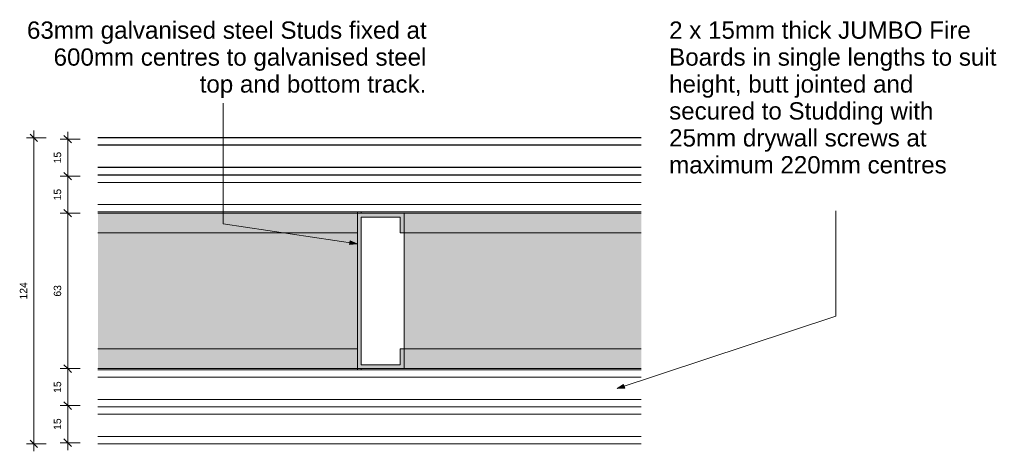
# Model space of a CAD drawing. Header units: millimetres. Extents: x 74103 to 76209, y -43286 to 10278.
# Tile 1 of 3: x 75810 to 76209, y -43286 to -43111. Entities that reach past the tile are written whole.
import ezdxf

# ---------------------------------------------------------------- set-up
doc = ezdxf.new("R2010")
doc.units = ezdxf.units.MM
for name, color, linetype, lineweight in [('A-ANNO-DIMS', 211, 'Continuous', 9), ('A-ANNO-DIMS-1', 211, 'Continuous', 9), ('A-DETL-GENF', 92, 'Continuous', 18), ('A-GLAZ-CURT', 52, 'Continuous', 18), ('A-GLAZ-CWMG', 51, 'Continuous', 18), ('G-ANNO-TEXT', 231, 'Continuous', 9)]:
    doc.layers.add(name, color=color, linetype=linetype, lineweight=lineweight)
doc.styles.add('Arial', font='arial.ttf', dxfattribs={"height": 7})
doc.styles.add('Arial_1', font='arial.ttf', dxfattribs={"height": 3})
doc.dimstyles.new('Linear_-_3mm_Arial', dxfattribs={"dimscale": 304.8, "dimtxt": 3.060778, "dimasz": 0.009843, "dimexe": 0.009843, "dimexo": 0.0625, "dimgap": 0.005741, "dimtad": 1, "dimdec": 0, "dimzin": 0, "dimdsep": 46, "dimtxsty": 'Arial_1', "dimblk1": 'OBLIQUE', "dimblk2": 'OBLIQUE', "dimsah": 1, "dimcen": 0.09, "dimdle": 0.009843, "dimazin": 0, "dimtfac": 1, "dimtdec": 4, "dimtix": 1, "dimtmove": 0, "dimatfit": 3, "dimfxl": 0.016404, "dimfxlon": 1, "dimtvp": 1, "dimtfill": 1, "dimtolj": 1, "dimtzin": 0, "dimarcsym": 2})

# ---------------------------------------------------------------- blocks, each defined once
blk = doc.blocks.new('4 LayerS - Drywall Panels - 2 Layer - 30mm Drywall Panels 124mm-449186-PW09 - JUMBO FireWALL 63_120 - PLAN')
at = {"layer": 'A-GLAZ-CURT'}
for p, q in [((299.2, 31.5), (299.2, 32)), ((299.2, -32), (299.2, -31.5))]:
    blk.add_line(p, q, dxfattribs=at)
blk = doc.blocks.new('4 LayerS - Drywall Panels - 2 Layer - 30mm Drywall Panels 124mm-V5-PW09 - JUMBO FireWALL 63_120 - PLAN')
at = {"layer": 'A-GLAZ-CURT'}
for p, q in [((-299.2, 32), (-299.2, 31.5)), ((-299.2, -31.5), (-299.2, -32))]:
    blk.add_line(p, q, dxfattribs=at)
blk = doc.blocks.new('Rectangular Mullion - Stud Mullion - 63mm-444930-PW09 - JUMBO FireWALL 63_120 - PLAN')
at = {"layer": 'A-GLAZ-CWMG'}
for points in [[(66930.36, -43197.9), (67035.52, -43197.9), (67035.52, -43189.9), (66930.36, -43189.9)], [(67035.52, -43244.9), (67035.52, -43197.9), (66930.36, -43197.9), (66930.36, -43244.9)], [(66930.36, -43252.9), (67035.52, -43252.9), (67035.52, -43244.9), (66930.36, -43244.9)]]:
    blk.add_hatch(color=256, dxfattribs=at).paths.add_polyline_path(points, flags=0)
for p, q in [((66930.36, -43189.9), (67035.52, -43189.9)), ((67035.52, -43189.9), (67035.52, -43197.9)), ((66930.36, -43197.9), (67035.52, -43197.9)), ((67035.52, -43244.9), (66930.36, -43244.9)), ((67035.52, -43244.9), (67035.52, -43252.9)), ((66930.36, -43252.9), (67035.52, -43252.9))]:
    blk.add_line(p, q, dxfattribs=at)
blk = doc.blocks.new('Rectangular Mullion - Stud Mullion - 63mm-V6-PW09 - JUMBO FireWALL 63_120 - PLAN')
at = {"layer": 'A-GLAZ-CWMG'}
for points in [[(67054.52, -43197.9), (67150.56, -43197.9), (67150.56, -43189.9), (67054.52, -43189.9)], [(67054.52, -43244.9), (67150.56, -43244.9), (67150.56, -43197.9), (67054.52, -43197.9)], [(67054.52, -43252.9), (67150.56, -43252.9), (67150.56, -43244.9), (67054.52, -43244.9)]]:
    blk.add_hatch(color=256, dxfattribs=at).paths.add_polyline_path(points, flags=0)
for p, q in [((67054.52, -43197.9), (67054.52, -43189.9)), ((67054.52, -43189.9), (67150.56, -43189.9)), ((67054.52, -43244.9), (67054.52, -43197.9)), ((67054.52, -43197.9), (67150.56, -43197.9)), ((67054.52, -43252.9), (67054.52, -43244.9)), ((67150.56, -43244.9), (67054.52, -43244.9)), ((67054.52, -43252.9), (67150.56, -43252.9))]:
    blk.add_line(p, q, dxfattribs=at)
blk = doc.blocks.new('Rectangular Mullion - Stud Mullion - 63mm-444932-PW09 - JUMBO FireWALL 63_120 - PLAN')
at = {"layer": 'A-GLAZ-CWMG'}
blk.add_hatch(color=256, dxfattribs=at).paths.add_polyline_path([(9.5, 31.5), (9.5, 23.5), (7.9, 23.5), (7.9, 29.9), (-7.9, 29.9), (-7.9, -29.9), (7.9, -29.9), (7.9, -23.5), (9.5, -23.5), (9.5, -31.5), (-9.5, -31.5), (-9.5, 31.5)], flags=0)
for p, q in [((-9.5, -31.5), (-9.5, 31.5)), ((-9.5, 31.5), (9.5, 31.5)), ((7.9, 29.9), (-7.9, 29.9)), ((-7.9, 29.9), (-7.9, -29.9)), ((7.9, 23.5), (7.9, 29.9)), ((9.5, 31.5), (9.5, 23.5)), ((9.5, 23.5), (7.9, 23.5)), ((7.9, -29.9), (7.9, -23.5)), ((7.9, -23.5), (9.5, -23.5)), ((9.5, -23.5), (9.5, -31.5)), ((9.5, -31.5), (-9.5, -31.5)), ((-7.9, -29.9), (7.9, -29.9))]:
    blk.add_line(p, q, dxfattribs=at)
blk = doc.blocks.new('Gypsum Board - 15mm Gypsum Board-446825-PW09 - JUMBO FireWALL 63_120 - PLAN')
at = {"layer": 'A-DETL-GENF'}
for p, q in [((1039.66, 15), (819.46, 15)), ((819.46, 12), (1039.66, 12)), ((819.46, 3), (1039.66, 3))]:
    blk.add_line(p, q, dxfattribs=at)
blk = doc.blocks.new('Gypsum Board - 15mm Gypsum Board-446826-PW09 - JUMBO FireWALL 63_120 - PLAN')
at = {"layer": 'A-DETL-GENF'}
for p, q in [((349.74, 15), (129.54, 15)), ((129.54, 12), (349.74, 12)), ((129.54, 3), (349.74, 3))]:
    blk.add_line(p, q, dxfattribs=at)
blk = doc.blocks.new('Gypsum Board - 15mm Gypsum Board-449465-PW09 - JUMBO FireWALL 63_120 - PLAN')
at = {"layer": 'A-DETL-GENF', "lineweight": 25}
for p, q in [((1039.66, 0), (819.46, 0)), ((819.46, -3), (1039.66, -3)), ((819.46, -12), (1039.66, -12)), ((819.46, -15), (1039.66, -15))]:
    blk.add_line(p, q, dxfattribs=at)
blk = doc.blocks.new('Gypsum Board - 15mm Gypsum Board-449466-PW09 - JUMBO FireWALL 63_120 - PLAN')
at = {"layer": 'A-DETL-GENF'}
for p, q in [((349.74, 0), (129.54, 0)), ((129.54, -3), (349.74, -3)), ((129.54, -12), (349.74, -12)), ((129.54, -15), (349.74, -15))]:
    blk.add_line(p, q, dxfattribs=at)
blk = doc.blocks.new('DIMBLOCK7-PW09 - JUMBO FireWALL 63_120 - PLAN')
at = {"layer": 'A-ANNO-DIMS-1'}
for p, q in [((75815.25, -43156.4), (75815.25, -43286.4)), ((75820.25, -43159.4), (75812.25, -43159.4)), ((75815.25, -43159.4), (75820.25, -43159.4)), ((75820.25, -43283.4), (75812.25, -43283.4)), ((75815.25, -43283.4), (75820.25, -43283.4))]:
    blk.add_line(p, q, dxfattribs=at)
at = {"layer": 'A-ANNO-DIMS-1', "lineweight": 35}
for p, q in [((75815.25, -43159.4), (75813.75, -43157.9)), ((75815.25, -43159.4), (75816.75, -43160.9)), ((75815.25, -43283.4), (75813.75, -43281.9)), ((75815.25, -43283.4), (75816.75, -43284.9))]:
    blk.add_line(p, q, dxfattribs=at)
at = {"layer": 'A-ANNO-DIMS-1', "color": 0, "insert": (75809.61, -43224.86), "char_height": 3, "width": 8.3065, "attachment_point": 1, "rotation": 90, "line_spacing_factor": 0.941778, "style": 'Arial_1', "bg_fill": 3, "box_fill_scale": 1.25, "bg_fill_color": 256, "bg_fill_true_color": 13158600, "bg_fill_transparency": 0}
blk.add_mtext('124', dxfattribs=at)
blk = doc.blocks.new('_Oblique')
at = {"color": 0, "linetype": 'ByBlock', "lineweight": -2}
blk.add_line((-0.5, -0.5), (0.5, 0.5), dxfattribs=at)
blk = doc.blocks.new('DIMBLOCK8-PW09 - JUMBO FireWALL 63_120 - PLAN')
at = {"layer": 'A-ANNO-DIMS-1'}
for p, q in [((75829, -43156.9), (75829, -43174.9)), ((75834, -43159.9), (75826, -43159.9)), ((75829, -43159.9), (75834, -43159.9)), ((75834, -43174.9), (75826, -43174.9)), ((75829, -43174.9), (75834, -43174.9))]:
    blk.add_line(p, q, dxfattribs=at)
at = {"layer": 'A-ANNO-DIMS-1', "lineweight": 35}
for p, q in [((75829, -43159.9), (75827.5, -43158.4)), ((75829, -43159.9), (75830.5, -43161.4)), ((75829, -43174.9), (75827.5, -43173.4)), ((75829, -43174.9), (75830.5, -43176.4))]:
    blk.add_line(p, q, dxfattribs=at)
at = {"layer": 'A-ANNO-DIMS-1', "color": 0, "insert": (75823.36, -43169.71), "char_height": 3, "width": 5.5377, "attachment_point": 1, "rotation": 90, "line_spacing_factor": 0.941778, "style": 'Arial_1', "bg_fill": 3, "box_fill_scale": 1.25, "bg_fill_color": 256, "bg_fill_true_color": 13158600, "bg_fill_transparency": 0}
blk.add_mtext('15', dxfattribs=at)
blk = doc.blocks.new('DIMBLOCK9-PW09 - JUMBO FireWALL 63_120 - PLAN')
at = {"layer": 'A-ANNO-DIMS-1', "lineweight": 35}
for p, q in [((75829, -43174.9), (75827.5, -43173.4)), ((75829, -43174.9), (75830.5, -43176.4)), ((75829, -43189.9), (75827.5, -43188.4)), ((75829, -43189.9), (75830.5, -43191.4))]:
    blk.add_line(p, q, dxfattribs=at)
at = {"layer": 'A-ANNO-DIMS-1'}
for p, q in [((75834, -43174.9), (75826, -43174.9)), ((75829, -43174.9), (75829, -43189.9)), ((75829, -43174.9), (75834, -43174.9)), ((75834, -43189.9), (75826, -43189.9)), ((75829, -43189.9), (75834, -43189.9))]:
    blk.add_line(p, q, dxfattribs=at)
at = {"layer": 'A-ANNO-DIMS-1', "color": 0, "insert": (75823.36, -43184.71), "char_height": 3, "width": 5.5377, "attachment_point": 1, "rotation": 90, "line_spacing_factor": 0.941778, "style": 'Arial_1', "bg_fill": 3, "box_fill_scale": 1.25, "bg_fill_color": 256, "bg_fill_true_color": 13158600, "bg_fill_transparency": 0}
blk.add_mtext('15', dxfattribs=at)
blk = doc.blocks.new('DIMBLOCK10-PW09 - JUMBO FireWALL 63_120 - PLAN')
at = {"layer": 'A-ANNO-DIMS-1', "lineweight": 35}
for p, q in [((75829, -43189.9), (75827.5, -43188.4)), ((75829, -43189.9), (75830.5, -43191.4)), ((75829, -43252.9), (75827.5, -43251.4)), ((75829, -43252.9), (75830.5, -43254.4))]:
    blk.add_line(p, q, dxfattribs=at)
at = {"layer": 'A-ANNO-DIMS-1'}
for p, q in [((75834, -43189.9), (75826, -43189.9)), ((75829, -43189.9), (75829, -43252.9)), ((75829, -43189.9), (75834, -43189.9)), ((75834, -43252.9), (75826, -43252.9)), ((75829, -43252.9), (75834, -43252.9))]:
    blk.add_line(p, q, dxfattribs=at)
at = {"layer": 'A-ANNO-DIMS-1', "color": 0, "insert": (75823.36, -43223.71), "char_height": 3, "width": 5.5377, "attachment_point": 1, "rotation": 90, "line_spacing_factor": 0.941778, "style": 'Arial_1', "bg_fill": 3, "box_fill_scale": 1.25, "bg_fill_color": 256, "bg_fill_true_color": 13158600, "bg_fill_transparency": 0}
blk.add_mtext('63', dxfattribs=at)
blk = doc.blocks.new('DIMBLOCK11-PW09 - JUMBO FireWALL 63_120 - PLAN')
at = {"layer": 'A-ANNO-DIMS-1'}
for p, q in [((75834, -43252.9), (75826, -43252.9)), ((75829, -43252.9), (75829, -43267.9)), ((75829, -43252.9), (75834, -43252.9)), ((75834, -43267.9), (75826, -43267.9)), ((75829, -43267.9), (75834, -43267.9))]:
    blk.add_line(p, q, dxfattribs=at)
at = {"layer": 'A-ANNO-DIMS-1', "lineweight": 35}
for p, q in [((75829, -43252.9), (75827.5, -43251.4)), ((75829, -43252.9), (75830.5, -43254.4)), ((75829, -43267.9), (75827.5, -43266.4)), ((75829, -43267.9), (75830.5, -43269.4))]:
    blk.add_line(p, q, dxfattribs=at)
at = {"layer": 'A-ANNO-DIMS-1', "color": 0, "insert": (75823.36, -43262.71), "char_height": 3, "width": 5.5377, "attachment_point": 1, "rotation": 90, "line_spacing_factor": 0.941778, "style": 'Arial_1', "bg_fill": 3, "box_fill_scale": 1.25, "bg_fill_color": 256, "bg_fill_true_color": 13158600, "bg_fill_transparency": 0}
blk.add_mtext('15', dxfattribs=at)
blk = doc.blocks.new('DIMBLOCK12-PW09 - JUMBO FireWALL 63_120 - PLAN')
at = {"layer": 'A-ANNO-DIMS-1'}
for p, q in [((75834, -43267.9), (75826, -43267.9)), ((75829, -43267.9), (75829, -43285.9)), ((75829, -43267.9), (75834, -43267.9)), ((75834, -43282.9), (75826, -43282.9)), ((75829, -43282.9), (75834, -43282.9))]:
    blk.add_line(p, q, dxfattribs=at)
at = {"layer": 'A-ANNO-DIMS-1', "lineweight": 35}
for p, q in [((75829, -43267.9), (75827.5, -43266.4)), ((75829, -43267.9), (75830.5, -43269.4)), ((75829, -43282.9), (75827.5, -43281.4)), ((75829, -43282.9), (75830.5, -43284.4))]:
    blk.add_line(p, q, dxfattribs=at)
at = {"layer": 'A-ANNO-DIMS-1', "color": 0, "insert": (75823.36, -43277.71), "char_height": 3, "width": 5.5377, "attachment_point": 1, "rotation": 90, "line_spacing_factor": 0.941778, "style": 'Arial_1', "bg_fill": 3, "box_fill_scale": 1.25, "bg_fill_color": 256, "bg_fill_true_color": 13158600, "bg_fill_transparency": 0}
blk.add_mtext('15', dxfattribs=at)

msp = doc.modelspace()

# ---------------------------------------------------------------- hatches: boundary and pattern name
at = {"layer": 'G-ANNO-TEXT'}
for points in [[(75946.29, -43202.27), (75943.44, -43201.04), (75943.2, -43202.63)], [(76051.65, -43261), (76054.75, -43260.82), (76054.24, -43259.29)]]:
    msp.add_hatch(color=7, dxfattribs=at).paths.add_polyline_path(points, flags=0)

# ---------------------------------------------------------------- linework, layer by layer
at = {"layer": 'G-ANNO-TEXT', "color": 7}
for p, q in [((75891.97, -43194.25), (75891.97, -43145.25)), ((76140.36, -43231.6), (76140.36, -43188.91)), ((75946.29, -43202.27), (75891.97, -43194.25)), ((75943.44, -43201.04), (75943.2, -43202.63)), ((75946.29, -43202.27), (75943.44, -43201.04)), ((75943.2, -43202.63), (75946.29, -43202.27)), ((76051.65, -43261), (76140.36, -43231.6)), ((76054.24, -43259.29), (76051.65, -43261)), ((76051.65, -43261), (76054.75, -43260.82)), ((76054.75, -43260.82), (76054.24, -43259.29))]:
    msp.add_line(p, q, dxfattribs=at)

# ---------------------------------------------------------------- block references
at = {"layer": 'A-DETL-GENF', "lineweight": 25, "rotation": 180}
msp.add_blockref('Gypsum Board - 15mm Gypsum Board-449465-PW09 - JUMBO FireWALL 63_120 - PLAN', (76880.89, -43174.4), dxfattribs=at)
at = {"layer": 'A-DETL-GENF', "rotation": 180}
msp.add_blockref('Gypsum Board - 15mm Gypsum Board-446825-PW09 - JUMBO FireWALL 63_120 - PLAN', (76880.89, -43174.4), dxfattribs=at)
at = {"layer": 'A-DETL-GENF'}
for name in ['Gypsum Board - 15mm Gypsum Board-446826-PW09 - JUMBO FireWALL 63_120 - PLAN', 'Gypsum Board - 15mm Gypsum Board-449466-PW09 - JUMBO FireWALL 63_120 - PLAN']:
    msp.add_blockref(name, (75711.69, -43268.4), dxfattribs=at)
at = {"layer": 'A-GLAZ-CURT'}
for name, p in [('4 LayerS - Drywall Panels - 2 Layer - 30mm Drywall Panels 124mm-449186-PW09 - JUMBO FireWALL 63_120 - PLAN', (75647.19, -43221.4)), ('4 LayerS - Drywall Panels - 2 Layer - 30mm Drywall Panels 124mm-V5-PW09 - JUMBO FireWALL 63_120 - PLAN', (76247.19, -43221.4))]:
    msp.add_blockref(name, p, dxfattribs=at)
at = {"layer": 'A-GLAZ-CWMG'}
for name in ['Rectangular Mullion - Stud Mullion - 63mm-444930-PW09 - JUMBO FireWALL 63_120 - PLAN', 'Rectangular Mullion - Stud Mullion - 63mm-V6-PW09 - JUMBO FireWALL 63_120 - PLAN']:
    msp.add_blockref(name, (8910.88, 0), dxfattribs=at)
at = {"layer": 'A-GLAZ-CWMG', "extrusion": (0, 0, -1), "rotation": 180}
msp.add_blockref('Rectangular Mullion - Stud Mullion - 63mm-444932-PW09 - JUMBO FireWALL 63_120 - PLAN', (-75955.89, -43221.4), dxfattribs=at)

# ---------------------------------------------------------------- texts
at = {"layer": 'G-ANNO-TEXT', "color": 7, "char_height": 7, "attachment_point": 1, "style": 'Arial'}
for s, insert, width in [('63mm galvanised steel Studs fixed at ', (75812.51, -43112.21), 195.8523), ('2 x 15mm thick JUMBO Fire ', (76072.75, -43112.21), 150.7974), ('600mm centres to galvanised steel ', (75823.3, -43123.12), 182.7848), ('Boards in single lengths to suit ', (76072.75, -43123.12), 163.7848), ('top and bottom track.', (75882.5, -43134.04), 111.0337), ('height, butt jointed and ', (76072.75, -43134.04), 122.9789), ('secured to Studding with ', (76072.75, -43144.95), 132.6793), ('25mm drywall screws at ', (76072.75, -43155.87), 128.9113), ('maximum 220mm centres', (76072.75, -43166.78), 135.6455)]:
    msp.add_mtext(s, dxfattribs=dict(at, insert=insert, width=width))

# ---------------------------------------------------------------- dimensions: what is measured, and where the dimension line sits
at = {"layer": 'A-ANNO-DIMS'}
for base, p1, p2, override, picture, middle in [((75815.25, -43283.4), (75820.25, -43159.4), (75820.25, -43283.4), {"dimpost": '<>', "dimfxl": 124}, 'DIMBLOCK7-PW09 - JUMBO FireWALL 63_120 - PLAN', (75812, -43221.4)), ((75829, -43174.9), (75834, -43159.9), (75834, -43174.9), {"dimpost": '<>', "dimfxl": 15}, 'DIMBLOCK8-PW09 - JUMBO FireWALL 63_120 - PLAN', (75825.72, -43167.4))]:
    dim = msp.add_linear_dim(base=base, p1=p1, p2=p2, angle=90, dimstyle='Linear_-_3mm_Arial', override=override, dxfattribs=at)
    dim.commit()
    dim.dimension.update_dxf_attribs({"geometry": picture, "text_midpoint": middle})

# ---------------------------------------------------------------- next in the draw order: dimensions: what is measured, and where the dimension line sits
dim = msp.add_linear_dim(base=(75829, -43189.9), p1=(75834, -43174.9), p2=(75834, -43189.9), angle=90, dimstyle='Linear_-_3mm_Arial', override={"dimpost": '<>', "dimfxl": 15}, dxfattribs=at)
dim.commit()
dim.dimension.update_dxf_attribs({"geometry": 'DIMBLOCK9-PW09 - JUMBO FireWALL 63_120 - PLAN', "text_midpoint": (75825.72, -43182.4)})

# ---------------------------------------------------------------- next in the draw order: dimensions: what is measured, and where the dimension line sits
dim = msp.add_linear_dim(base=(75829, -43252.9), p1=(75834, -43189.9), p2=(75834, -43252.9), angle=90, dimstyle='Linear_-_3mm_Arial', override={"dimpost": '<>', "dimfxl": 63}, dxfattribs=at)
dim.commit()
dim.dimension.update_dxf_attribs({"geometry": 'DIMBLOCK10-PW09 - JUMBO FireWALL 63_120 - PLAN', "text_midpoint": (75825.72, -43221.4)})

# ---------------------------------------------------------------- next in the draw order: dimensions: what is measured, and where the dimension line sits
dim = msp.add_linear_dim(base=(75829, -43267.9), p1=(75834, -43252.9), p2=(75834, -43267.9), angle=90, dimstyle='Linear_-_3mm_Arial', override={"dimpost": '<>', "dimfxl": 15}, dxfattribs=at)
dim.commit()
dim.dimension.update_dxf_attribs({"geometry": 'DIMBLOCK11-PW09 - JUMBO FireWALL 63_120 - PLAN', "text_midpoint": (75825.72, -43260.4)})

# ---------------------------------------------------------------- next in the draw order: dimensions: what is measured, and where the dimension line sits
dim = msp.add_linear_dim(base=(75829, -43282.9), p1=(75834, -43267.9), p2=(75834, -43282.9), angle=90, dimstyle='Linear_-_3mm_Arial', override={"dimpost": '<>', "dimfxl": 15}, dxfattribs=at)
dim.commit()
dim.dimension.update_dxf_attribs({"geometry": 'DIMBLOCK12-PW09 - JUMBO FireWALL 63_120 - PLAN', "text_midpoint": (75825.72, -43275.4)})

doc.saveas('drawing.dxf')
